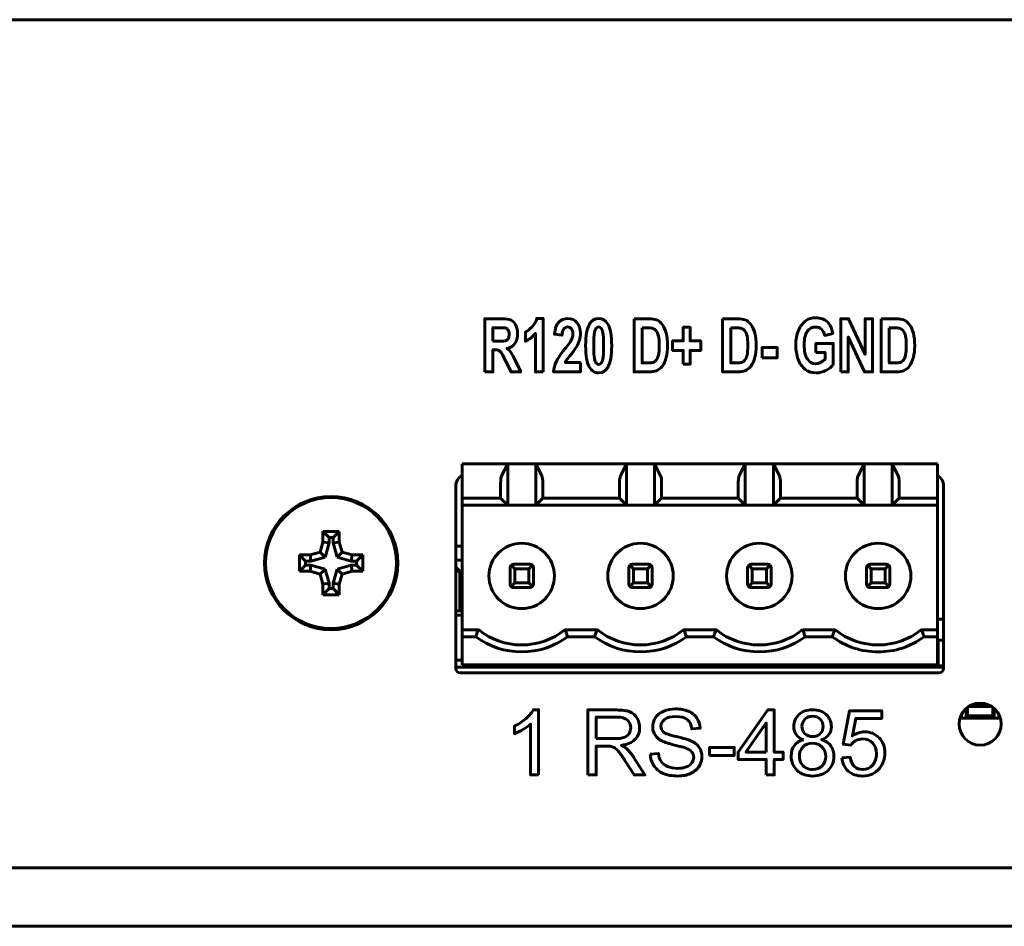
# Model space of a CAD drawing. Header units: millimetres. Extents: x -130 to 140, y -142 to 74.
# Tile 6 of 13: x -33 to 9, y -12 to 26. Entities that reach past the tile are written whole.
import ezdxf

# ---------------------------------------------------------------- set-up
doc = ezdxf.new("R2010")
doc.units = ezdxf.units.MM
doc.linetypes.add('K5LT_BASIC', pattern=[0])

msp = doc.modelspace()

# ---------------------------------------------------------------- linework, layer by layer
at = {"color": 150, "linetype": 'K5LT_BASIC', "lineweight": 60, "true_color": 0x0080ff}
for p, q in [((-85.511, 26.455), (82.489, 26.455)), ((-12.342, 7.458), (-14.282, 7.458)), ((-14.282, 6.938), (-14.282, 7.458)), ((-12.342, 7.458), (-12.602, 6.938)), ((-11.142, 7.458), (-12.342, 7.458)), ((-12.342, 7.458), (-12.342, 5.688)), ((-10.882, 6.938), (-11.142, 7.458)), ((-7.262, 7.458), (-11.142, 7.458)), ((-11.142, 5.688), (-11.142, 7.458)), ((-7.262, 7.458), (-7.522, 6.938)), ((-6.062, 7.458), (-7.262, 7.458)), ((-7.262, 7.458), (-7.262, 5.688)), ((-6.062, 5.688), (-6.062, 7.458)), ((-5.802, 6.938), (-6.062, 7.458)), ((-2.182, 7.458), (-6.062, 7.458)), ((-2.182, 7.458), (-2.442, 6.938)), ((-0.982, 7.458), (-2.182, 7.458)), ((-2.182, 7.458), (-2.182, 5.688)), ((-0.982, 5.688), (-0.982, 7.458)), ((2.898, 7.458), (-0.982, 7.458)), ((-0.722, 6.938), (-0.982, 7.458)), ((2.898, 7.458), (2.638, 6.938)), ((2.898, 5.688), (2.898, 7.458)), ((4.098, 7.458), (2.898, 7.458)), ((4.098, 5.688), (4.098, 7.458)), ((4.098, 7.458), (4.358, 6.938)), ((6.038, 7.458), (4.098, 7.458)), ((6.038, 7.458), (6.038, 6.938)), ((-14.282, 6.938), (-14.282, 6.666)), ((6.038, 6.666), (6.038, 6.938)), ((-14.562, 6.507), (-14.562, -1.293)), ((-14.282, 6.666), (-14.282, 5.988)), ((-12.642, 5.988), (-12.642, 6.666)), ((-10.842, 6.666), (-10.842, 5.988)), ((-7.562, 5.988), (-7.562, 6.666)), ((-5.762, 6.666), (-5.762, 5.988)), ((-2.482, 5.988), (-2.482, 6.666)), ((-0.682, 6.666), (-0.682, 5.988)), ((2.598, 6.666), (2.598, 5.988)), ((4.398, 6.666), (4.398, 5.988)), ((6.038, 5.988), (6.038, 6.666)), ((6.298, -1.293), (6.298, 6.507)), ((-14.282, 5.988), (-14.282, 5.688)), ((-12.642, 5.988), (-14.282, 5.988)), ((-12.342, 5.688), (-12.642, 5.988)), ((-10.842, 5.988), (-11.142, 5.688)), ((-7.562, 5.988), (-10.842, 5.988)), ((-7.262, 5.688), (-7.562, 5.988)), ((-5.762, 5.988), (-6.062, 5.688)), ((-2.482, 5.988), (-5.762, 5.988)), ((-2.182, 5.688), (-2.482, 5.988)), ((-0.682, 5.988), (-0.982, 5.688)), ((2.598, 5.988), (-0.682, 5.988)), ((2.598, 5.988), (2.898, 5.688)), ((4.398, 5.988), (4.098, 5.688)), ((6.038, 5.988), (4.398, 5.988)), ((6.038, 5.688), (6.038, 5.988)), ((-14.282, 5.688), (-14.282, 0.358)), ((-12.342, 5.688), (-14.282, 5.688)), ((-11.142, 5.688), (-12.342, 5.688)), ((-7.262, 5.688), (-11.142, 5.688)), ((-6.062, 5.688), (-7.262, 5.688)), ((-2.182, 5.688), (-6.062, 5.688)), ((-0.982, 5.688), (-2.182, 5.688)), ((2.898, 5.688), (-0.982, 5.688)), ((2.898, 5.688), (4.098, 5.688)), ((6.038, 5.688), (4.098, 5.688)), ((6.038, 5.688), (6.038, 0.358)), ((-20.242, 4.564), (-20.242, 4.108)), ((-19.542, 4.564), (-20.242, 4.564)), ((-19.977, 4.299), (-20.242, 4.564)), ((-19.977, 4.299), (-19.977, 4.071)), ((-19.806, 4.299), (-19.977, 4.299)), ((-19.806, 4.299), (-19.542, 4.564)), ((-19.806, 4.071), (-19.806, 4.299)), ((-19.542, 4.108), (-19.542, 4.564)), ((-20.242, 4.108), (-20.363, 3.679)), ((-19.977, 4.071), (-20.242, 4.108)), ((-19.977, 4.071), (-20.149, 3.465)), ((-19.806, 4.071), (-19.542, 4.108)), ((-19.635, 3.465), (-19.806, 4.071)), ((-19.42, 3.679), (-19.542, 4.108)), ((-14.282, 3.938), (-14.562, 3.938)), ((-20.983, 3.294), (-21.247, 3.558)), ((-21.247, 3.558), (-21.247, 2.858)), ((-20.792, 3.558), (-21.247, 3.558)), ((-20.363, 3.679), (-20.792, 3.558)), ((-20.755, 3.294), (-20.792, 3.558)), ((-20.149, 3.465), (-20.755, 3.294)), ((-20.149, 3.465), (-20.363, 3.679)), ((-19.635, 3.465), (-19.42, 3.679)), ((-19.029, 3.294), (-19.635, 3.465)), ((-18.992, 3.558), (-19.42, 3.679)), ((-19.029, 3.294), (-18.992, 3.558)), ((-18.536, 3.558), (-18.992, 3.558)), ((-18.801, 3.294), (-18.536, 3.558)), ((-18.536, 2.858), (-18.536, 3.558)), ((-20.983, 3.123), (-21.247, 2.858)), ((-20.983, 3.294), (-20.983, 3.123)), ((-20.755, 3.294), (-20.983, 3.294)), ((-20.983, 3.123), (-20.755, 3.123)), ((-20.755, 3.123), (-20.792, 2.858)), ((-20.755, 3.123), (-20.149, 2.951)), ((-20.149, 2.951), (-20.363, 2.737)), ((-20.149, 2.951), (-19.977, 2.345)), ((-19.806, 2.345), (-19.635, 2.951)), ((-19.635, 2.951), (-19.029, 3.123)), ((-19.635, 2.951), (-19.42, 2.737)), ((-18.801, 3.294), (-19.029, 3.294)), ((-19.029, 3.123), (-18.801, 3.123)), ((-19.029, 3.123), (-18.992, 2.858)), ((-18.801, 3.123), (-18.801, 3.294)), ((-18.801, 3.123), (-18.536, 2.858)), ((-14.282, 3.338), (-14.562, 3.338)), ((-14.392, 2.868), (-14.562, 3.038)), ((-12.242, 2.308), (-12.242, 3.008)), ((-12.042, 2.958), (-12.198, 3.114)), ((-11.392, 3.158), (-12.092, 3.158)), ((-12.042, 2.958), (-12.042, 2.358)), ((-11.442, 2.958), (-12.042, 2.958)), ((-11.286, 3.114), (-11.442, 2.958)), ((-11.442, 2.358), (-11.442, 2.958)), ((-11.242, 2.308), (-11.242, 3.008)), ((-7.162, 2.308), (-7.162, 3.008)), ((-6.962, 2.958), (-7.118, 3.114)), ((-6.312, 3.158), (-7.012, 3.158)), ((-6.962, 2.958), (-6.962, 2.358)), ((-6.362, 2.958), (-6.962, 2.958)), ((-6.206, 3.114), (-6.362, 2.958)), ((-6.362, 2.358), (-6.362, 2.958)), ((-6.162, 2.308), (-6.162, 3.008)), ((-2.082, 2.308), (-2.082, 3.008)), ((-1.882, 2.958), (-2.038, 3.114)), ((-1.232, 3.158), (-1.932, 3.158)), ((-1.882, 2.958), (-1.882, 2.358)), ((-1.282, 2.958), (-1.882, 2.958)), ((-1.126, 3.114), (-1.282, 2.958)), ((-1.282, 2.358), (-1.282, 2.958)), ((-1.082, 2.308), (-1.082, 3.008)), ((2.998, 2.308), (2.998, 3.008)), ((3.198, 2.958), (3.042, 3.114)), ((3.848, 3.158), (3.148, 3.158)), ((3.198, 2.958), (3.198, 2.358)), ((3.798, 2.958), (3.198, 2.958)), ((3.954, 3.114), (3.798, 2.958)), ((3.798, 2.358), (3.798, 2.958)), ((3.998, 2.308), (3.998, 3.008)), ((-21.247, 2.858), (-20.792, 2.858)), ((-20.792, 2.858), (-20.363, 2.737)), ((-20.363, 2.737), (-20.242, 2.308)), ((-19.542, 2.308), (-19.42, 2.737)), ((-19.42, 2.737), (-18.992, 2.858)), ((-18.992, 2.858), (-18.536, 2.858)), ((-14.562, 2.868), (-14.392, 2.868)), ((-14.392, 1.158), (-14.392, 2.868)), ((-19.977, 2.345), (-20.242, 2.308)), ((-20.242, 2.308), (-20.242, 1.853)), ((-19.977, 2.117), (-20.242, 1.853)), ((-19.977, 2.345), (-19.977, 2.117)), ((-19.977, 2.117), (-19.806, 2.117)), ((-19.806, 2.117), (-19.806, 2.345)), ((-19.806, 2.345), (-19.542, 2.308)), ((-19.806, 2.117), (-19.542, 1.853)), ((-19.542, 1.853), (-19.542, 2.308)), ((-12.042, 2.358), (-12.198, 2.202)), ((-11.392, 2.158), (-12.092, 2.158)), ((-12.042, 2.358), (-11.442, 2.358)), ((-11.442, 2.358), (-11.286, 2.202)), ((-6.962, 2.358), (-7.118, 2.202)), ((-6.312, 2.158), (-7.012, 2.158)), ((-6.962, 2.358), (-6.362, 2.358)), ((-6.362, 2.358), (-6.206, 2.202)), ((-1.882, 2.358), (-2.038, 2.202)), ((-1.232, 2.158), (-1.932, 2.158)), ((-1.882, 2.358), (-1.282, 2.358)), ((-1.282, 2.358), (-1.126, 2.202)), ((3.198, 2.358), (3.042, 2.202)), ((3.848, 2.158), (3.148, 2.158)), ((3.198, 2.358), (3.798, 2.358)), ((3.798, 2.358), (3.954, 2.202)), ((-20.242, 1.853), (-19.542, 1.853)), ((-14.562, 1.158), (-14.282, 1.158)), ((-14.562, 0.985), (-14.282, 0.985)), ((6.038, 0.808), (6.298, 0.808)), ((-14.282, 0.358), (-13.595, 0.358)), ((-14.282, 0.358), (-14.282, 0.058)), ((-13.702, 0.058), (-14.282, 0.058)), ((-14.282, 0.058), (-14.282, -1.142)), ((-8.515, 0.358), (-9.889, 0.358)), ((-8.622, 0.058), (-9.78, 0.058)), ((-3.435, 0.358), (-4.809, 0.358)), ((-3.542, 0.058), (-4.7, 0.058)), ((1.646, 0.359), (0.271, 0.358)), ((1.538, 0.058), (0.38, 0.058)), ((5.351, 0.359), (6.038, 0.358)), ((6.038, 0.058), (5.46, 0.058)), ((6.038, 0.358), (6.038, 0.058)), ((6.038, -1.142), (6.038, 0.058)), ((6.058, -0.092), (6.058, -1.192)), ((6.298, -0.092), (6.058, -0.092)), ((-14.562, -0.942), (-14.282, -0.942)), ((-14.562, -1.242), (6.298, -1.242)), ((6.038, -1.142), (-14.282, -1.142)), ((-13.272, -1.167), (-13.315, -1.242)), ((-13.272, -1.167), (-13.286, -1.142)), ((-13.257, -1.142), (-13.272, -1.167)), ((-13.092, -1.142), (-13.092, -1.162)), ((-13.042, -1.212), (-12.242, -1.212)), ((-12.242, -1.142), (-12.242, -1.242)), ((-11.242, -1.142), (-11.242, -1.242)), ((-11.242, -1.222), (-11.187, -1.222)), ((-11.187, -1.142), (-11.187, -1.222)), ((-11.142, -1.242), (-11.142, -1.142)), ((-10.317, -1.222), (-10.317, -1.142)), ((-10.317, -1.222), (-9.917, -1.222)), ((-9.917, -1.142), (-9.917, -1.222)), ((-9.047, -1.222), (-9.047, -1.142)), ((-9.047, -1.222), (-8.647, -1.222)), ((-8.647, -1.142), (-8.647, -1.222)), ((-7.777, -1.222), (-7.777, -1.142)), ((-7.777, -1.222), (-7.757, -1.222)), ((-7.757, -1.242), (-7.757, -1.142)), ((-7.337, -1.142), (-7.337, -1.242)), ((-7.306, -1.181), (-7.337, -1.212)), ((-7.337, -1.241), (-7.162, -1.241)), ((-7.162, -1.142), (-7.162, -1.242)), ((-6.162, -1.142), (-6.162, -1.242)), ((-6.067, -1.142), (-6.067, -1.242)), ((-5.237, -1.222), (-5.237, -1.142)), ((-5.237, -1.222), (-5.217, -1.222)), ((-5.217, -1.242), (-5.217, -1.142)), ((-4.797, -1.142), (-4.797, -1.242)), ((-4.742, -1.181), (-4.742, -1.142)), ((-4.242, -1.241), (-4.682, -1.241)), ((-4.242, -1.242), (-4.242, -1.142)), ((-3.967, -1.222), (-3.967, -1.142)), ((-3.967, -1.222), (-3.947, -1.222)), ((-3.947, -1.242), (-3.947, -1.142)), ((-3.527, -1.142), (-3.527, -1.242)), ((-3.242, -1.142), (-3.242, -1.242)), ((-2.802, -1.241), (-3.242, -1.241)), ((-2.742, -1.142), (-2.742, -1.181)), ((-2.697, -1.222), (-2.697, -1.142)), ((-2.697, -1.222), (-2.297, -1.222)), ((-2.297, -1.142), (-2.297, -1.222)), ((-2.167, -1.142), (-2.167, -1.242)), ((-2.166, -1.142), (-2.166, -1.241)), ((-2.106, -1.181), (-2.166, -1.241)), ((-2.166, -1.241), (-2.082, -1.241)), ((-2.082, -1.142), (-2.082, -1.242)), ((-1.082, -1.142), (-1.082, -1.242)), ((-1.082, -1.241), (-0.918, -1.241)), ((-0.978, -1.181), (-0.918, -1.241)), ((-0.918, -1.241), (-0.918, -1.142)), ((-0.917, -1.242), (-0.917, -1.142)), ((0.708, -1.192), (0.708, -1.142)), ((1.608, -1.192), (0.708, -1.192)), ((1.608, -1.142), (1.608, -1.192)), ((2.998, -1.142), (2.998, -1.242)), ((3.998, -1.142), (3.998, -1.242)), ((3.998, -1.142), (3.998, -1.242)), ((4.408, -1.192), (3.998, -1.192)), ((4.408, -1.142), (4.408, -1.192)), ((4.958, -1.242), (4.958, -1.142)), ((6.038, -1.092), (6.058, -1.092)), ((6.298, -1.192), (6.058, -1.192)), ((-14.362, -1.493), (6.098, -1.493)), ((8.364, -2.934), (7.353, -2.934)), ((8.276, -2.882), (7.44, -2.882)), ((7.554, -2.832), (8.162, -2.832)), ((7.058, -3.267), (7.058, -3.432)), ((7.258, -3.008), (7.258, -3.382)), ((7.258, -3.382), (7.311, -3.329)), ((7.311, -2.965), (7.311, -3.329)), ((7.311, -3.329), (8.406, -3.329)), ((8.406, -3.329), (8.406, -2.965)), ((8.458, -3.382), (8.406, -3.329)), ((8.458, -3.382), (8.458, -3.008)), ((8.658, -3.267), (8.658, -3.432)), ((8.658, -3.432), (7.058, -3.432)), ((7.258, -3.382), (8.458, -3.382)), ((-119.706, -9.832), (130.294, -9.832)), ((-39.706, -9.824), (-9.706, -9.824)), ((-9.706, -9.824), (-9.706, -9.832)), ((-119.706, -12.332), (130.294, -12.332))]:
    msp.add_line(p, q, dxfattribs=at)
for centre, radius in [((-19.892, 3.208), 2.85), ((-19.892, 3.208), 2.8), ((-11.742, 2.658), 1.4), ((-6.662, 2.658), 1.4), ((-1.582, 2.658), 1.4), ((3.498, 2.658), 1.4), ((7.858, -3.679), 0.9)]:
    msp.add_circle(centre, radius, dxfattribs=at)
for centre, radius, start, end in [((-14.062, 6.507), 0.5, 116.1039, 180), ((5.798, 6.507), 0.5, 0, 61.3146), ((-12.092, 3.008), 0.15, 135, 180), ((-12.092, 3.008), 0.15, 90, 135), ((-11.392, 3.008), 0.15, 45, 90), ((-11.392, 3.008), 0.15, 0, 45), ((-7.012, 3.008), 0.15, 135, 180), ((-7.012, 3.008), 0.15, 90, 135), ((-6.312, 3.008), 0.15, 45, 90), ((-6.312, 3.008), 0.15, 0, 45), ((-1.932, 3.008), 0.15, 135, 180), ((-1.932, 3.008), 0.15, 90, 135), ((-1.232, 3.008), 0.15, 45, 90), ((-1.232, 3.008), 0.15, 0, 45), ((3.148, 3.008), 0.15, 135, 180), ((3.148, 3.008), 0.15, 90, 135), ((3.848, 3.008), 0.15, 45, 90), ((3.848, 3.008), 0.15, 0, 45), ((-12.092, 2.308), 0.15, 180, 225), ((-12.092, 2.308), 0.15, 225, 270), ((-11.392, 2.308), 0.15, 270, 315), ((-11.392, 2.308), 0.15, 315, 0), ((-7.012, 2.308), 0.15, 180, 225), ((-7.012, 2.308), 0.15, 225, 270), ((-6.312, 2.308), 0.15, 270, 315), ((-6.312, 2.308), 0.15, 315, 0), ((-1.932, 2.308), 0.15, 180, 225), ((-1.932, 2.308), 0.15, 225, 270), ((-1.232, 2.308), 0.15, 270, 315), ((-1.232, 2.308), 0.15, 315, 0), ((3.148, 2.308), 0.15, 180, 225), ((3.148, 2.308), 0.15, 225, 270), ((3.848, 2.308), 0.15, 270, 315), ((3.848, 2.308), 0.15, 315, 0), ((-11.742, 2.656), 2.95, 231.1175, 308.8815), ((-6.662, 2.656), 2.95, 231.1194, 308.8815), ((-1.582, 2.656), 2.95, 231.1194, 308.8815), ((3.498, 2.656), 2.95, 231.1106, 308.8861), ((-13.042, -1.162), 0.05, 180, 270), ((-4.682, -1.181), 0.06, 180, 270), ((-2.802, -1.181), 0.06, 270, 0), ((-14.362, -1.293), 0.2, 180, 270), ((6.098, -1.293), 0.2, 270, 0), ((-19.65, -12.332), 3, 56.4427, 56.7266), ((-12.133, -12.332), 3, 123.2734, 123.5573)]:
    msp.add_arc(centre, radius, start, end, dxfattribs=at)
for points, knots in [([(-13.323, 11.386), (-13.323, 11.386), (-13.323, 13.659), (-13.323, 13.659), (-12.594, 13.659), (-12.594, 13.659), (-12.411, 13.659), (-12.278, 13.639), (-12.195, 13.598), (-12.112, 13.557), (-12.046, 13.485), (-11.996, 13.38), (-11.946, 13.276), (-11.921, 13.157), (-11.921, 13.022), (-11.921, 12.851), (-11.958, 12.71), (-12.034, 12.599), (-12.109, 12.488), (-12.221, 12.418), (-12.371, 12.389), (-12.297, 12.332), (-12.235, 12.268), (-12.187, 12.199), (-12.139, 12.129), (-12.073, 12.006), (-11.991, 11.829), (-11.991, 11.829), (-11.782, 11.386), (-11.782, 11.386), (-12.196, 11.386), (-12.196, 11.386), (-12.443, 11.882), (-12.443, 11.882), (-12.532, 12.059), (-12.593, 12.17), (-12.626, 12.216), (-12.659, 12.261), (-12.694, 12.293), (-12.731, 12.31), (-12.768, 12.327), (-12.826, 12.335), (-12.906, 12.335), (-12.906, 12.335), (-12.976, 12.335), (-12.976, 12.335), (-12.976, 11.386), (-12.976, 11.386), (-13.323, 11.386), (-13.323, 11.386)], [0, 0, 0, 0, 0.055556, 0.055556, 0.111111, 0.111111, 0.111111, 0.166667, 0.166667, 0.166667, 0.222222, 0.222222, 0.222222, 0.277778, 0.277778, 0.277778, 0.333333, 0.333333, 0.333333, 0.388889, 0.388889, 0.388889, 0.444444, 0.444444, 0.444444, 0.5, 0.5, 0.5, 0.555556, 0.555556, 0.611111, 0.611111, 0.666667, 0.666667, 0.666667, 0.722222, 0.722222, 0.722222, 0.777778, 0.777778, 0.777778, 0.833333, 0.833333, 0.833333, 0.888889, 0.888889, 0.944444, 0.944444, 1, 1, 1, 1]), ([(-10.83, 11.386), (-10.83, 11.386), (-11.157, 11.386), (-11.157, 11.386), (-11.157, 13.032), (-11.157, 13.032), (-11.277, 12.882), (-11.418, 12.772), (-11.581, 12.7), (-11.581, 12.7), (-11.581, 13.097), (-11.581, 13.097), (-11.495, 13.134), (-11.402, 13.205), (-11.302, 13.309), (-11.202, 13.413), (-11.133, 13.534), (-11.096, 13.672), (-11.096, 13.672), (-10.83, 13.672), (-10.83, 13.672), (-10.83, 11.386), (-10.83, 11.386)], [0, 0, 0, 0, 0.125, 0.125, 0.25, 0.25, 0.25, 0.375, 0.375, 0.375, 0.5, 0.5, 0.5, 0.625, 0.625, 0.625, 0.75, 0.75, 0.75, 0.875, 0.875, 1, 1, 1, 1]), ([(-9.229, 11.789), (-9.229, 11.789), (-9.229, 11.386), (-9.229, 11.386), (-10.38, 11.386), (-10.38, 11.386), (-10.367, 11.539), (-10.33, 11.684), (-10.268, 11.821), (-10.205, 11.959), (-10.082, 12.141), (-9.899, 12.368), (-9.751, 12.551), (-9.66, 12.675), (-9.627, 12.74), (-9.582, 12.83), (-9.559, 12.919), (-9.559, 13.007), (-9.559, 13.105), (-9.579, 13.179), (-9.618, 13.232), (-9.657, 13.284), (-9.711, 13.31), (-9.78, 13.31), (-9.849, 13.31), (-9.903, 13.282), (-9.944, 13.227), (-9.984, 13.173), (-10.007, 13.082), (-10.014, 12.954), (-10.014, 12.954), (-10.341, 12.998), (-10.341, 12.998), (-10.322, 13.238), (-10.261, 13.411), (-10.158, 13.515), (-10.055, 13.62), (-9.927, 13.672), (-9.772, 13.672), (-9.603, 13.672), (-9.471, 13.611), (-9.374, 13.49), (-9.277, 13.369), (-9.229, 13.218), (-9.229, 13.037), (-9.229, 12.935), (-9.243, 12.837), (-9.27, 12.744), (-9.298, 12.652), (-9.342, 12.555), (-9.402, 12.453), (-9.442, 12.386), (-9.514, 12.289), (-9.617, 12.162), (-9.721, 12.036), (-9.787, 11.952), (-9.815, 11.91), (-9.843, 11.869), (-9.865, 11.828), (-9.882, 11.789), (-9.882, 11.789), (-9.229, 11.789), (-9.229, 11.789)], [0, 0, 0, 0, 0.047619, 0.047619, 0.095238, 0.095238, 0.095238, 0.142857, 0.142857, 0.142857, 0.190476, 0.190476, 0.190476, 0.238095, 0.238095, 0.238095, 0.285714, 0.285714, 0.285714, 0.333333, 0.333333, 0.333333, 0.380952, 0.380952, 0.380952, 0.428571, 0.428571, 0.428571, 0.47619, 0.47619, 0.47619, 0.52381, 0.52381, 0.52381, 0.571429, 0.571429, 0.571429, 0.619048, 0.619048, 0.619048, 0.666667, 0.666667, 0.666667, 0.714286, 0.714286, 0.714286, 0.761905, 0.761905, 0.761905, 0.809524, 0.809524, 0.809524, 0.857143, 0.857143, 0.857143, 0.904762, 0.904762, 0.904762, 0.952381, 0.952381, 0.952381, 1, 1, 1, 1]), ([(-8.452, 13.672), (-8.287, 13.672), (-8.157, 13.593), (-8.063, 13.435), (-7.952, 13.249), (-7.896, 12.94), (-7.896, 12.508), (-7.896, 12.077), (-7.953, 11.766), (-8.065, 11.578), (-8.157, 11.422), (-8.287, 11.345), (-8.452, 11.345), (-8.619, 11.345), (-8.753, 11.43), (-8.855, 11.6), (-8.958, 11.771), (-9.009, 12.075), (-9.009, 12.512), (-9.009, 12.941), (-8.952, 13.25), (-8.84, 13.439), (-8.747, 13.594), (-8.618, 13.672), (-8.452, 13.672)], [0, 0, 0, 0, 0.125, 0.125, 0.125, 0.25, 0.25, 0.25, 0.375, 0.375, 0.375, 0.5, 0.5, 0.5, 0.625, 0.625, 0.625, 0.75, 0.75, 0.75, 0.875, 0.875, 0.875, 1, 1, 1, 1]), ([(-6.939, 13.659), (-6.939, 13.659), (-6.309, 13.659), (-6.309, 13.659), (-6.167, 13.659), (-6.058, 13.645), (-5.984, 13.616), (-5.883, 13.577), (-5.797, 13.507), (-5.726, 13.406), (-5.654, 13.306), (-5.6, 13.184), (-5.563, 13.038), (-5.525, 12.893), (-5.507, 12.714), (-5.507, 12.501), (-5.507, 12.314), (-5.524, 12.153), (-5.559, 12.017), (-5.602, 11.852), (-5.663, 11.718), (-5.742, 11.616), (-5.802, 11.538), (-5.883, 11.477), (-5.985, 11.434), (-6.061, 11.402), (-6.163, 11.386), (-6.29, 11.386), (-6.29, 11.386), (-6.939, 11.386), (-6.939, 11.386), (-6.939, 13.659), (-6.939, 13.659)], [0, 0, 0, 0, 0.090909, 0.090909, 0.090909, 0.181818, 0.181818, 0.181818, 0.272727, 0.272727, 0.272727, 0.363636, 0.363636, 0.363636, 0.454545, 0.454545, 0.454545, 0.545455, 0.545455, 0.545455, 0.636364, 0.636364, 0.636364, 0.727273, 0.727273, 0.727273, 0.818182, 0.818182, 0.818182, 0.909091, 0.909091, 1, 1, 1, 1]), ([(-3.151, 13.659), (-3.151, 13.659), (-2.52, 13.659), (-2.52, 13.659), (-2.378, 13.659), (-2.269, 13.645), (-2.195, 13.616), (-2.095, 13.577), (-2.008, 13.507), (-1.937, 13.406), (-1.865, 13.306), (-1.811, 13.184), (-1.774, 13.038), (-1.736, 12.893), (-1.718, 12.714), (-1.718, 12.501), (-1.718, 12.314), (-1.735, 12.153), (-1.77, 12.017), (-1.813, 11.852), (-1.874, 11.718), (-1.953, 11.616), (-2.013, 11.538), (-2.094, 11.477), (-2.196, 11.434), (-2.272, 11.402), (-2.374, 11.386), (-2.501, 11.386), (-2.501, 11.386), (-3.151, 11.386), (-3.151, 11.386), (-3.151, 13.659), (-3.151, 13.659)], [0, 0, 0, 0, 0.090909, 0.090909, 0.090909, 0.181818, 0.181818, 0.181818, 0.272727, 0.272727, 0.272727, 0.363636, 0.363636, 0.363636, 0.454545, 0.454545, 0.454545, 0.545455, 0.545455, 0.545455, 0.636364, 0.636364, 0.636364, 0.727273, 0.727273, 0.727273, 0.818182, 0.818182, 0.818182, 0.909091, 0.909091, 1, 1, 1, 1]), ([(0.835, 12.221), (0.835, 12.221), (0.835, 12.605), (0.835, 12.605), (1.579, 12.605), (1.579, 12.605), (1.579, 11.698), (1.579, 11.698), (1.506, 11.604), (1.401, 11.522), (1.264, 11.451), (1.127, 11.38), (0.988, 11.345), (0.847, 11.345), (0.668, 11.345), (0.512, 11.394), (0.379, 11.494), (0.246, 11.594), (0.146, 11.738), (0.079, 11.924), (0.012, 12.109), (-0.022, 12.312), (-0.022, 12.531), (-0.022, 12.768), (0.016, 12.978), (0.09, 13.163), (0.165, 13.347), (0.274, 13.489), (0.418, 13.587), (0.528, 13.663), (0.665, 13.701), (0.828, 13.701), (1.041, 13.701), (1.207, 13.641), (1.326, 13.523), (1.446, 13.404), (1.523, 13.24), (1.557, 13.031), (1.557, 13.031), (1.213, 12.945), (1.213, 12.945), (1.189, 13.057), (1.143, 13.145), (1.077, 13.21), (1.01, 13.275), (0.927, 13.307), (0.828, 13.307), (0.677, 13.307), (0.557, 13.243), (0.468, 13.116), (0.379, 12.988), (0.335, 12.799), (0.335, 12.549), (0.335, 12.279), (0.38, 12.076), (0.47, 11.941), (0.56, 11.806), (0.678, 11.738), (0.825, 11.738), (0.897, 11.738), (0.969, 11.757), (1.042, 11.795), (1.115, 11.833), (1.177, 11.879), (1.229, 11.933), (1.229, 11.933), (1.229, 12.221), (1.229, 12.221), (0.835, 12.221), (0.835, 12.221)], [0, 0, 0, 0, 0.041667, 0.041667, 0.083333, 0.083333, 0.125, 0.125, 0.125, 0.166667, 0.166667, 0.166667, 0.208333, 0.208333, 0.208333, 0.25, 0.25, 0.25, 0.291667, 0.291667, 0.291667, 0.333333, 0.333333, 0.333333, 0.375, 0.375, 0.375, 0.416667, 0.416667, 0.416667, 0.458333, 0.458333, 0.458333, 0.5, 0.5, 0.5, 0.541667, 0.541667, 0.541667, 0.583333, 0.583333, 0.583333, 0.625, 0.625, 0.625, 0.666667, 0.666667, 0.666667, 0.708333, 0.708333, 0.708333, 0.75, 0.75, 0.75, 0.791667, 0.791667, 0.791667, 0.833333, 0.833333, 0.833333, 0.875, 0.875, 0.875, 0.916667, 0.916667, 0.916667, 0.958333, 0.958333, 1, 1, 1, 1]), ([(1.899, 11.386), (1.899, 11.386), (1.899, 13.659), (1.899, 13.659), (2.234, 13.659), (2.234, 13.659), (2.939, 12.136), (2.939, 12.136), (2.939, 13.659), (2.939, 13.659), (3.26, 13.659), (3.26, 13.659), (3.26, 11.386), (3.26, 11.386), (2.913, 11.386), (2.913, 11.386), (2.219, 12.88), (2.219, 12.88), (2.219, 11.386), (2.219, 11.386), (1.899, 11.386), (1.899, 11.386)], [0, 0, 0, 0, 0.1, 0.1, 0.2, 0.2, 0.3, 0.3, 0.4, 0.4, 0.5, 0.5, 0.6, 0.6, 0.7, 0.7, 0.8, 0.8, 0.9, 0.9, 1, 1, 1, 1]), ([(3.626, 13.659), (3.626, 13.659), (4.257, 13.659), (4.257, 13.659), (4.399, 13.659), (4.508, 13.645), (4.582, 13.616), (4.682, 13.577), (4.768, 13.507), (4.84, 13.406), (4.911, 13.306), (4.966, 13.184), (5.003, 13.038), (5.04, 12.893), (5.059, 12.714), (5.059, 12.501), (5.059, 12.314), (5.041, 12.153), (5.006, 12.017), (4.964, 11.852), (4.903, 11.718), (4.823, 11.616), (4.763, 11.538), (4.683, 11.477), (4.581, 11.434), (4.505, 11.402), (4.403, 11.386), (4.275, 11.386), (4.275, 11.386), (3.626, 11.386), (3.626, 11.386), (3.626, 13.659), (3.626, 13.659)], [0, 0, 0, 0, 0.090909, 0.090909, 0.090909, 0.181818, 0.181818, 0.181818, 0.272727, 0.272727, 0.272727, 0.363636, 0.363636, 0.363636, 0.454545, 0.454545, 0.454545, 0.545455, 0.545455, 0.545455, 0.636364, 0.636364, 0.636364, 0.727273, 0.727273, 0.727273, 0.818182, 0.818182, 0.818182, 0.909091, 0.909091, 1, 1, 1, 1]), ([(-12.976, 12.697), (-12.976, 12.697), (-12.72, 12.697), (-12.72, 12.697), (-12.554, 12.697), (-12.451, 12.707), (-12.409, 12.725), (-12.368, 12.744), (-12.335, 12.776), (-12.312, 12.822), (-12.289, 12.867), (-12.277, 12.924), (-12.277, 12.993), (-12.277, 13.069), (-12.293, 13.131), (-12.323, 13.178), (-12.354, 13.225), (-12.398, 13.255), (-12.453, 13.267), (-12.482, 13.272), (-12.566, 13.275), (-12.706, 13.275), (-12.706, 13.275), (-12.976, 13.275), (-12.976, 13.275), (-12.976, 12.697), (-12.976, 12.697)], [0, 0, 0, 0, 0.111111, 0.111111, 0.111111, 0.222222, 0.222222, 0.222222, 0.333333, 0.333333, 0.333333, 0.444444, 0.444444, 0.444444, 0.555556, 0.555556, 0.555556, 0.666667, 0.666667, 0.666667, 0.777778, 0.777778, 0.777778, 0.888889, 0.888889, 1, 1, 1, 1]), ([(-8.452, 13.31), (-8.491, 13.31), (-8.527, 13.293), (-8.557, 13.259), (-8.588, 13.226), (-8.611, 13.166), (-8.628, 13.078), (-8.651, 12.966), (-8.662, 12.775), (-8.662, 12.508), (-8.662, 12.24), (-8.652, 12.056), (-8.632, 11.956), (-8.612, 11.856), (-8.587, 11.79), (-8.557, 11.756), (-8.526, 11.723), (-8.491, 11.707), (-8.452, 11.707), (-8.413, 11.707), (-8.378, 11.724), (-8.348, 11.757), (-8.317, 11.791), (-8.293, 11.851), (-8.277, 11.938), (-8.254, 12.05), (-8.243, 12.24), (-8.243, 12.508), (-8.243, 12.775), (-8.253, 12.959), (-8.273, 13.059), (-8.293, 13.159), (-8.318, 13.226), (-8.348, 13.259), (-8.379, 13.293), (-8.413, 13.31), (-8.452, 13.31)], [0, 0, 0, 0, 0.083333, 0.083333, 0.083333, 0.166667, 0.166667, 0.166667, 0.25, 0.25, 0.25, 0.333333, 0.333333, 0.333333, 0.416667, 0.416667, 0.416667, 0.5, 0.5, 0.5, 0.583333, 0.583333, 0.583333, 0.666667, 0.666667, 0.666667, 0.75, 0.75, 0.75, 0.833333, 0.833333, 0.833333, 0.916667, 0.916667, 0.916667, 1, 1, 1, 1]), ([(-6.593, 13.275), (-6.593, 13.275), (-6.593, 11.77), (-6.593, 11.77), (-6.336, 11.77), (-6.336, 11.77), (-6.239, 11.77), (-6.17, 11.778), (-6.127, 11.792), (-6.071, 11.81), (-6.025, 11.842), (-5.988, 11.887), (-5.951, 11.931), (-5.921, 12.004), (-5.898, 12.106), (-5.875, 12.207), (-5.863, 12.346), (-5.863, 12.698), (-5.875, 12.832), (-5.898, 12.926), (-5.921, 13.021), (-5.954, 13.094), (-5.996, 13.146), (-6.038, 13.199), (-6.091, 13.235), (-6.155, 13.253), (-6.203, 13.268), (-6.298, 13.275), (-6.438, 13.275), (-6.438, 13.275), (-6.593, 13.275), (-6.593, 13.275)], [0, 0, 0, 0, 0.090909, 0.090909, 0.181818, 0.181818, 0.181818, 0.272727, 0.272727, 0.272727, 0.363636, 0.363636, 0.363636, 0.454545, 0.454545, 0.454545, 0.545455, 0.545455, 0.636364, 0.636364, 0.636364, 0.727273, 0.727273, 0.727273, 0.818182, 0.818182, 0.818182, 0.909091, 0.909091, 0.909091, 1, 1, 1, 1]), ([(-4.839, 11.713), (-4.839, 11.713), (-4.839, 12.304), (-4.839, 12.304), (-5.289, 12.304), (-5.289, 12.304), (-5.289, 12.71), (-5.289, 12.71), (-4.839, 12.71), (-4.839, 12.71), (-4.839, 13.3), (-4.839, 13.3), (-4.54, 13.3), (-4.54, 13.3), (-4.54, 12.71), (-4.54, 12.71), (-4.09, 12.71), (-4.09, 12.71), (-4.09, 12.304), (-4.09, 12.304), (-4.54, 12.304), (-4.54, 12.304), (-4.54, 11.713), (-4.54, 11.713), (-4.839, 11.713), (-4.839, 11.713)], [0, 0, 0, 0, 0.083333, 0.083333, 0.166667, 0.166667, 0.25, 0.25, 0.333333, 0.333333, 0.416667, 0.416667, 0.5, 0.5, 0.583333, 0.583333, 0.666667, 0.666667, 0.75, 0.75, 0.833333, 0.833333, 0.916667, 0.916667, 1, 1, 1, 1]), ([(-2.804, 13.275), (-2.804, 13.275), (-2.804, 11.77), (-2.804, 11.77), (-2.547, 11.77), (-2.547, 11.77), (-2.45, 11.77), (-2.381, 11.778), (-2.338, 11.792), (-2.282, 11.81), (-2.236, 11.842), (-2.199, 11.887), (-2.162, 11.931), (-2.132, 12.004), (-2.109, 12.106), (-2.086, 12.207), (-2.074, 12.346), (-2.074, 12.698), (-2.086, 12.832), (-2.109, 12.926), (-2.132, 13.021), (-2.165, 13.094), (-2.207, 13.146), (-2.249, 13.199), (-2.302, 13.235), (-2.366, 13.253), (-2.414, 13.268), (-2.509, 13.275), (-2.649, 13.275), (-2.649, 13.275), (-2.804, 13.275), (-2.804, 13.275)], [0, 0, 0, 0, 0.090909, 0.090909, 0.181818, 0.181818, 0.181818, 0.272727, 0.272727, 0.272727, 0.363636, 0.363636, 0.363636, 0.454545, 0.454545, 0.454545, 0.545455, 0.545455, 0.636364, 0.636364, 0.636364, 0.727273, 0.727273, 0.727273, 0.818182, 0.818182, 0.818182, 0.909091, 0.909091, 0.909091, 1, 1, 1, 1]), ([(3.973, 13.275), (3.973, 13.275), (3.973, 11.77), (3.973, 11.77), (4.23, 11.77), (4.23, 11.77), (4.326, 11.77), (4.396, 11.778), (4.438, 11.792), (4.494, 11.81), (4.541, 11.842), (4.577, 11.887), (4.614, 11.931), (4.644, 12.004), (4.667, 12.106), (4.691, 12.207), (4.702, 12.346), (4.702, 12.698), (4.691, 12.832), (4.667, 12.926), (4.644, 13.021), (4.612, 13.094), (4.57, 13.146), (4.528, 13.199), (4.475, 13.235), (4.41, 13.253), (4.362, 13.268), (4.268, 13.275), (4.128, 13.275), (4.128, 13.275), (3.973, 13.275), (3.973, 13.275)], [0, 0, 0, 0, 0.090909, 0.090909, 0.181818, 0.181818, 0.181818, 0.272727, 0.272727, 0.272727, 0.363636, 0.363636, 0.363636, 0.454545, 0.454545, 0.454545, 0.545455, 0.545455, 0.636364, 0.636364, 0.636364, 0.727273, 0.727273, 0.727273, 0.818182, 0.818182, 0.818182, 0.909091, 0.909091, 0.909091, 1, 1, 1, 1]), ([(-1.464, 11.992), (-1.464, 11.992), (-1.464, 12.427), (-1.464, 12.427), (-0.818, 12.427), (-0.818, 12.427), (-0.818, 11.992), (-0.818, 11.992), (-1.464, 11.992), (-1.464, 11.992)], [0, 0, 0, 0, 0.25, 0.25, 0.5, 0.5, 0.75, 0.75, 1, 1, 1, 1]), ([(-12.642, 6.666), (-12.642, 6.716), (-12.638, 6.77), (-12.625, 6.868), (-12.615, 6.912), (-12.602, 6.938)], [0, 0, 0, 0, 0.5, 0.5, 1, 1, 1, 1]), ([(-10.882, 6.938), (-10.869, 6.912), (-10.858, 6.868), (-10.845, 6.77), (-10.842, 6.716), (-10.842, 6.666)], [0, 0, 0, 0, 0.5, 0.5, 1, 1, 1, 1]), ([(-7.562, 6.666), (-7.562, 6.716), (-7.558, 6.77), (-7.545, 6.868), (-7.535, 6.912), (-7.522, 6.938)], [0, 0, 0, 0, 0.5, 0.5, 1, 1, 1, 1]), ([(-5.802, 6.938), (-5.789, 6.912), (-5.778, 6.868), (-5.765, 6.77), (-5.762, 6.716), (-5.762, 6.666)], [0, 0, 0, 0, 0.5, 0.5, 1, 1, 1, 1]), ([(-2.482, 6.666), (-2.482, 6.716), (-2.478, 6.77), (-2.465, 6.868), (-2.455, 6.912), (-2.442, 6.938)], [0, 0, 0, 0, 0.5, 0.5, 1, 1, 1, 1]), ([(-0.722, 6.938), (-0.709, 6.912), (-0.698, 6.868), (-0.685, 6.77), (-0.682, 6.716), (-0.682, 6.666)], [0, 0, 0, 0, 0.5, 0.5, 1, 1, 1, 1]), ([(2.598, 6.666), (2.598, 6.716), (2.602, 6.77), (2.615, 6.868), (2.625, 6.912), (2.638, 6.938)], [0, 0, 0, 0, 0.5, 0.5, 1, 1, 1, 1]), ([(4.358, 6.938), (4.371, 6.912), (4.382, 6.868), (4.395, 6.77), (4.398, 6.716), (4.398, 6.666)], [0, 0, 0, 0, 0.5, 0.5, 1, 1, 1, 1]), ([(-13.595, 0.358), (-13.608, 0.33), (-13.628, 0.274), (-13.648, 0.218), (-13.673, 0.146), (-13.688, 0.102), (-13.702, 0.058)], [0, 0, 0, 0, 0.000375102, 0.000750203, 0.000750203, 0.001339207, 0.001339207, 0.001339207, 0.001339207]), ([(-9.889, 0.358), (-9.887, 0.353), (-9.881, 0.336), (-9.869, 0.308), (-9.862, 0.289), (-9.861, 0.287), (-9.848, 0.255), (-9.839, 0.232), (-9.833, 0.213), (-9.833, 0.212), (-9.815, 0.159), (-9.798, 0.109), (-9.78, 0.058)], [0, 0, 0, 0, 0.125, 0.234375, 0.234375, 0.25, 0.25, 0.484375, 0.484375, 0.5, 0.5, 1, 1, 1, 1]), ([(-4.809, 0.358), (-4.807, 0.353), (-4.801, 0.336), (-4.789, 0.308), (-4.782, 0.289), (-4.781, 0.287), (-4.768, 0.255), (-4.759, 0.232), (-4.753, 0.213), (-4.753, 0.212), (-4.735, 0.159), (-4.718, 0.109), (-4.7, 0.058)], [0, 0, 0, 0, 0.125, 0.234375, 0.234375, 0.25, 0.25, 0.484375, 0.484375, 0.5, 0.5, 1, 1, 1, 1]), ([(0.271, 0.358), (0.273, 0.353), (0.279, 0.336), (0.291, 0.308), (0.298, 0.289), (0.299, 0.287), (0.312, 0.255), (0.321, 0.232), (0.327, 0.213), (0.327, 0.212), (0.345, 0.159), (0.362, 0.109), (0.38, 0.058)], [0, 0, 0, 0, 0.125, 0.234375, 0.234375, 0.25, 0.25, 0.484375, 0.484375, 0.5, 0.5, 1, 1, 1, 1]), ([(5.46, 0.058), (5.18, -0.158), (4.868, -0.318), (4.197, -0.535), (3.85, -0.588), (3.145, -0.588), (2.801, -0.535), (2.128, -0.318), (1.818, -0.158), (1.538, 0.058)], [0, 0, 0, 0, 0.001046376, 0.001046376, 0.002092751, 0.002092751, 0.003139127, 0.003139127, 0.004185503, 0.004185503, 0.004185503, 0.004185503]), ([(5.351, 0.359), (5.353, 0.354), (5.359, 0.337), (5.371, 0.307), (5.379, 0.288), (5.379, 0.287), (5.39, 0.259), (5.399, 0.236), (5.406, 0.214), (5.407, 0.213), (5.425, 0.16), (5.442, 0.109), (5.46, 0.058)], [0, 0, 0, 0, 0.125, 0.242188, 0.242188, 0.25, 0.25, 0.484375, 0.484375, 0.5, 0.5, 1, 1, 1, 1]), ([(-11.022, -5.855), (-11.022, -5.855), (-11.364, -5.855), (-11.364, -5.855), (-11.364, -3.681), (-11.364, -3.681), (-11.446, -3.76), (-11.554, -3.838), (-11.821, -3.994), (-11.941, -4.053), (-12.047, -4.092), (-12.047, -4.092), (-12.047, -3.762), (-12.047, -3.762), (-11.857, -3.673), (-11.69, -3.564), (-11.547, -3.436), (-11.404, -3.309), (-11.302, -3.185), (-11.242, -3.065), (-11.242, -3.065), (-11.022, -3.065), (-11.022, -3.065), (-11.022, -5.855), (-11.022, -5.855)], [0, 0, 0, 0, 0.111111, 0.111111, 0.222222, 0.222222, 0.222222, 0.333333, 0.333333, 0.444444, 0.444444, 0.444444, 0.555556, 0.555556, 0.555556, 0.666667, 0.666667, 0.666667, 0.777778, 0.777778, 0.777778, 0.888889, 0.888889, 1, 1, 1, 1]), ([(-8.921, -5.855), (-8.921, -5.855), (-8.921, -3.077), (-8.921, -3.077), (-7.689, -3.077), (-7.689, -3.077), (-7.441, -3.077), (-7.253, -3.102), (-6.995, -3.201), (-6.892, -3.289), (-6.738, -3.542), (-6.7, -3.681), (-6.7, -3.834), (-6.7, -4.031), (-6.764, -4.197), (-7.019, -4.468), (-7.216, -4.553), (-7.482, -4.59), (-7.385, -4.637), (-7.311, -4.683), (-7.26, -4.728), (-7.153, -4.827), (-7.051, -4.95), (-6.956, -5.098), (-6.956, -5.098), (-6.475, -5.855), (-6.475, -5.855), (-6.935, -5.855), (-6.935, -5.855), (-7.302, -5.277), (-7.302, -5.277), (-7.409, -5.109), (-7.498, -4.982), (-7.567, -4.893), (-7.637, -4.805), (-7.699, -4.743), (-7.754, -4.708), (-7.809, -4.673), (-7.865, -4.648), (-7.922, -4.634), (-7.963, -4.626), (-8.031, -4.621), (-8.126, -4.621), (-8.126, -4.621), (-8.552, -4.621), (-8.552, -4.621), (-8.552, -5.855), (-8.552, -5.855), (-8.921, -5.855), (-8.921, -5.855)], [0, 0, 0, 0, 0.052632, 0.052632, 0.105263, 0.105263, 0.105263, 0.157895, 0.157895, 0.210526, 0.210526, 0.263158, 0.263158, 0.263158, 0.315789, 0.315789, 0.368421, 0.368421, 0.368421, 0.421053, 0.421053, 0.421053, 0.473684, 0.473684, 0.473684, 0.526316, 0.526316, 0.578947, 0.578947, 0.631579, 0.631579, 0.631579, 0.684211, 0.684211, 0.684211, 0.736842, 0.736842, 0.736842, 0.789474, 0.789474, 0.789474, 0.842105, 0.842105, 0.842105, 0.894737, 0.894737, 0.947368, 0.947368, 1, 1, 1, 1]), ([(-6.245, -4.963), (-6.245, -4.963), (-5.899, -4.932), (-5.899, -4.932), (-5.883, -5.071), (-5.845, -5.186), (-5.785, -5.276), (-5.724, -5.365), (-5.631, -5.437), (-5.505, -5.493), (-5.379, -5.548), (-5.236, -5.576), (-5.078, -5.576), (-4.938, -5.576), (-4.814, -5.555), (-4.707, -5.513), (-4.6, -5.471), (-4.52, -5.413), (-4.468, -5.34), (-4.415, -5.267), (-4.389, -5.188), (-4.389, -5.102), (-4.389, -5.016), (-4.414, -4.94), (-4.464, -4.875), (-4.515, -4.81), (-4.598, -4.756), (-4.715, -4.711), (-4.789, -4.683), (-4.954, -4.637), (-5.466, -4.514), (-5.644, -4.457), (-5.746, -4.403), (-5.879, -4.333), (-5.978, -4.246), (-6.042, -4.143), (-6.108, -4.04), (-6.14, -3.925), (-6.14, -3.797), (-6.14, -3.656), (-6.1, -3.525), (-6.02, -3.403), (-5.941, -3.281), (-5.825, -3.189), (-5.671, -3.125), (-5.519, -3.062), (-5.348, -3.03), (-5.161, -3.03), (-4.955, -3.03), (-4.774, -3.063), (-4.616, -3.13), (-4.459, -3.196), (-4.338, -3.293), (-4.253, -3.423), (-4.168, -3.551), (-4.123, -3.698), (-4.117, -3.861), (-4.117, -3.861), (-4.47, -3.888), (-4.47, -3.888), (-4.489, -3.712), (-4.553, -3.58), (-4.662, -3.491), (-4.772, -3.401), (-4.933, -3.356), (-5.147, -3.356), (-5.37, -3.356), (-5.532, -3.397), (-5.634, -3.478), (-5.735, -3.56), (-5.787, -3.658), (-5.787, -3.773), (-5.787, -3.873), (-5.75, -3.955), (-5.679, -4.02), (-5.607, -4.084), (-5.423, -4.15), (-5.124, -4.218), (-4.825, -4.285), (-4.62, -4.344), (-4.508, -4.395), (-4.347, -4.469), (-4.227, -4.563), (-4.15, -4.677), (-4.073, -4.791), (-4.035, -4.923), (-4.035, -5.071), (-4.035, -5.219), (-4.077, -5.358), (-4.162, -5.488), (-4.247, -5.619), (-4.368, -5.721), (-4.526, -5.793), (-4.685, -5.865), (-4.863, -5.902), (-5.062, -5.902), (-5.313, -5.902), (-5.523, -5.865), (-5.693, -5.792), (-5.863, -5.719), (-5.996, -5.609), (-6.092, -5.461), (-6.189, -5.314), (-6.24, -5.148), (-6.245, -4.963)], [0, 0, 0, 0, 0.028571, 0.028571, 0.028571, 0.057143, 0.057143, 0.057143, 0.085714, 0.085714, 0.085714, 0.114286, 0.114286, 0.114286, 0.142857, 0.142857, 0.142857, 0.171429, 0.171429, 0.171429, 0.2, 0.2, 0.2, 0.228571, 0.228571, 0.228571, 0.257143, 0.257143, 0.257143, 0.285714, 0.285714, 0.314286, 0.314286, 0.314286, 0.342857, 0.342857, 0.342857, 0.371429, 0.371429, 0.371429, 0.4, 0.4, 0.4, 0.428571, 0.428571, 0.428571, 0.457143, 0.457143, 0.457143, 0.485714, 0.485714, 0.485714, 0.514286, 0.514286, 0.514286, 0.542857, 0.542857, 0.542857, 0.571429, 0.571429, 0.571429, 0.6, 0.6, 0.6, 0.628571, 0.628571, 0.628571, 0.657143, 0.657143, 0.657143, 0.685714, 0.685714, 0.685714, 0.714286, 0.714286, 0.714286, 0.742857, 0.742857, 0.742857, 0.771429, 0.771429, 0.771429, 0.8, 0.8, 0.8, 0.828571, 0.828571, 0.828571, 0.857143, 0.857143, 0.857143, 0.885714, 0.885714, 0.885714, 0.914286, 0.914286, 0.914286, 0.942857, 0.942857, 0.942857, 0.971429, 0.971429, 0.971429, 1, 1, 1, 1]), ([(-1.286, -5.855), (-1.286, -5.855), (-1.286, -5.192), (-1.286, -5.192), (-2.493, -5.192), (-2.493, -5.192), (-2.493, -4.877), (-2.493, -4.877), (-1.223, -3.077), (-1.223, -3.077), (-0.944, -3.077), (-0.944, -3.077), (-0.944, -4.877), (-0.944, -4.877), (-0.567, -4.877), (-0.567, -4.877), (-0.567, -5.192), (-0.567, -5.192), (-0.944, -5.192), (-0.944, -5.192), (-0.944, -5.855), (-0.944, -5.855), (-1.286, -5.855), (-1.286, -5.855)], [0, 0, 0, 0, 0.090909, 0.090909, 0.181818, 0.181818, 0.272727, 0.272727, 0.363636, 0.363636, 0.454545, 0.454545, 0.545455, 0.545455, 0.636364, 0.636364, 0.727273, 0.727273, 0.818182, 0.818182, 0.909091, 0.909091, 1, 1, 1, 1]), ([(0.309, -4.349), (0.168, -4.297), (0.063, -4.223), (-0.006, -4.127), (-0.074, -4.031), (-0.108, -3.915), (-0.108, -3.782), (-0.108, -3.579), (-0.036, -3.41), (0.109, -3.272), (0.255, -3.134), (0.448, -3.065), (0.689, -3.065), (0.931, -3.065), (1.127, -3.135), (1.274, -3.276), (1.422, -3.417), (1.496, -3.589), (1.496, -3.791), (1.496, -3.92), (1.462, -4.033), (1.395, -4.128), (1.327, -4.223), (1.225, -4.297), (1.087, -4.349), (1.257, -4.404), (1.386, -4.494), (1.475, -4.618), (1.564, -4.741), (1.608, -4.889), (1.608, -5.061), (1.608, -5.298), (1.524, -5.497), (1.357, -5.659), (1.188, -5.821), (0.968, -5.902), (0.42, -5.902), (0.199, -5.821), (0.031, -5.659), (-0.137, -5.496), (-0.221, -5.294), (-0.221, -5.051), (-0.221, -4.871), (-0.175, -4.719), (-0.083, -4.598), (0.009, -4.476), (0.14, -4.393), (0.309, -4.349)], [0, 0, 0, 0, 0.0625, 0.0625, 0.0625, 0.125, 0.125, 0.125, 0.1875, 0.1875, 0.1875, 0.25, 0.25, 0.25, 0.3125, 0.3125, 0.3125, 0.375, 0.375, 0.375, 0.4375, 0.4375, 0.4375, 0.5, 0.5, 0.5, 0.5625, 0.5625, 0.5625, 0.625, 0.625, 0.625, 0.6875, 0.6875, 0.6875, 0.75, 0.75, 0.8125, 0.8125, 0.8125, 0.875, 0.875, 0.875, 0.9375, 0.9375, 0.9375, 1, 1, 1, 1]), ([(0.241, -3.769), (0.241, -3.901), (0.283, -4.009), (0.367, -4.092), (0.451, -4.175), (0.561, -4.218), (0.698, -4.218), (0.83, -4.218), (0.938, -4.176), (1.021, -4.093), (1.105, -4.011), (1.146, -3.909), (1.146, -3.789), (1.146, -3.663), (1.103, -3.558), (1.017, -3.472), (0.932, -3.387), (0.824, -3.344), (0.694, -3.344), (0.562, -3.344), (0.454, -3.386), (0.369, -3.47), (0.284, -3.553), (0.241, -3.653), (0.241, -3.769)], [0, 0, 0, 0, 0.125, 0.125, 0.125, 0.25, 0.25, 0.25, 0.375, 0.375, 0.375, 0.5, 0.5, 0.5, 0.625, 0.625, 0.625, 0.75, 0.75, 0.75, 0.875, 0.875, 0.875, 1, 1, 1, 1]), ([(1.943, -5.126), (1.943, -5.126), (2.3, -5.098), (2.3, -5.098), (2.327, -5.272), (2.388, -5.403), (2.484, -5.491), (2.58, -5.578), (2.697, -5.622), (2.835, -5.622), (3.001, -5.622), (3.14, -5.56), (3.254, -5.437), (3.366, -5.313), (3.423, -5.148), (3.423, -4.944), (3.423, -4.749), (3.369, -4.596), (3.153, -4.371), (3.01, -4.315), (2.832, -4.315), (2.721, -4.315), (2.622, -4.34), (2.534, -4.39), (2.447, -4.441), (2.378, -4.506), (2.327, -4.586), (2.327, -4.586), (2.005, -4.54), (2.005, -4.54), (2.273, -3.112), (2.273, -3.112), (3.652, -3.112), (3.652, -3.112), (3.652, -3.438), (3.652, -3.438), (2.546, -3.438), (2.546, -3.438), (2.397, -4.187), (2.397, -4.187), (2.564, -4.07), (2.738, -4.012), (2.921, -4.012), (3.163, -4.012), (3.368, -4.096), (3.534, -4.264), (3.7, -4.432), (3.784, -4.648), (3.784, -4.912), (3.784, -5.164), (3.711, -5.381), (3.564, -5.564), (3.386, -5.789), (3.143, -5.902), (2.835, -5.902), (2.582, -5.902), (2.377, -5.831), (2.217, -5.689), (2.057, -5.547), (1.966, -5.36), (1.943, -5.126)], [0, 0, 0, 0, 0.045455, 0.045455, 0.045455, 0.090909, 0.090909, 0.090909, 0.136364, 0.136364, 0.136364, 0.181818, 0.181818, 0.181818, 0.227273, 0.227273, 0.227273, 0.272727, 0.272727, 0.318182, 0.318182, 0.318182, 0.363636, 0.363636, 0.363636, 0.409091, 0.409091, 0.409091, 0.454545, 0.454545, 0.5, 0.5, 0.545455, 0.545455, 0.590909, 0.590909, 0.636364, 0.636364, 0.681818, 0.681818, 0.681818, 0.727273, 0.727273, 0.727273, 0.772727, 0.772727, 0.772727, 0.818182, 0.818182, 0.818182, 0.863636, 0.863636, 0.863636, 0.909091, 0.909091, 0.909091, 0.954545, 0.954545, 0.954545, 1, 1, 1, 1]), ([(-8.552, -4.303), (-8.552, -4.303), (-7.763, -4.303), (-7.763, -4.303), (-7.594, -4.303), (-7.464, -4.285), (-7.369, -4.251), (-7.275, -4.216), (-7.203, -4.161), (-7.154, -4.084), (-7.105, -4.007), (-7.08, -3.925), (-7.08, -3.835), (-7.08, -3.703), (-7.128, -3.595), (-7.223, -3.51), (-7.318, -3.425), (-7.468, -3.383), (-7.673, -3.383), (-7.673, -3.383), (-8.552, -3.383), (-8.552, -3.383), (-8.552, -4.303), (-8.552, -4.303)], [0, 0, 0, 0, 0.125, 0.125, 0.125, 0.25, 0.25, 0.25, 0.375, 0.375, 0.375, 0.5, 0.5, 0.5, 0.625, 0.625, 0.625, 0.75, 0.75, 0.75, 0.875, 0.875, 1, 1, 1, 1]), ([(-1.286, -4.877), (-1.286, -4.877), (-1.286, -3.628), (-1.286, -3.628), (-2.157, -4.877), (-2.157, -4.877), (-1.286, -4.877), (-1.286, -4.877)], [0, 0, 0, 0, 0.333333, 0.333333, 0.666667, 0.666667, 1, 1, 1, 1]), ([(0.129, -5.054), (0.129, -5.151), (0.151, -5.245), (0.197, -5.336), (0.242, -5.427), (0.311, -5.497), (0.402, -5.547), (0.494, -5.597), (0.592, -5.622), (0.696, -5.622), (0.861, -5.622), (0.995, -5.57), (1.206, -5.36), (1.259, -5.227), (1.259, -5.065), (1.259, -4.901), (1.204, -4.765), (1.096, -4.658), (0.988, -4.551), (0.85, -4.497), (0.685, -4.497), (0.524, -4.497), (0.391, -4.55), (0.181, -4.762), (0.129, -4.895), (0.129, -5.054)], [0, 0, 0, 0, 0.111111, 0.111111, 0.111111, 0.222222, 0.222222, 0.222222, 0.333333, 0.333333, 0.333333, 0.444444, 0.444444, 0.555556, 0.555556, 0.555556, 0.666667, 0.666667, 0.666667, 0.777778, 0.777778, 0.777778, 0.888889, 0.888889, 1, 1, 1, 1]), ([(-3.713, -5.021), (-3.713, -5.021), (-3.713, -4.679), (-3.713, -4.679), (-2.656, -4.679), (-2.656, -4.679), (-2.656, -5.021), (-2.656, -5.021), (-3.713, -5.021), (-3.713, -5.021)], [0, 0, 0, 0, 0.25, 0.25, 0.5, 0.5, 0.75, 0.75, 1, 1, 1, 1])]:
    msp.add_open_spline(points, degree=3, knots=knots, dxfattribs=at)
for points in [[(-9.78, 0.058), (-10.898, -0.804), (-12.586, -0.803), (-13.702, 0.058)], [(-8.515, 0.358), (-8.554, 0.259), (-8.59, 0.159), (-8.622, 0.058)], [(-4.7, 0.058), (-5.818, -0.804), (-7.505, -0.803), (-8.622, 0.058)], [(-3.435, 0.358), (-3.474, 0.259), (-3.51, 0.159), (-3.542, 0.058)], [(0.38, 0.058), (-0.738, -0.804), (-2.425, -0.803), (-3.542, 0.058)], [(1.646, 0.359), (1.607, 0.26), (1.571, 0.159), (1.538, 0.058)]]:
    msp.add_open_spline(points, degree=3, dxfattribs=at)

doc.saveas('drawing.dxf')
